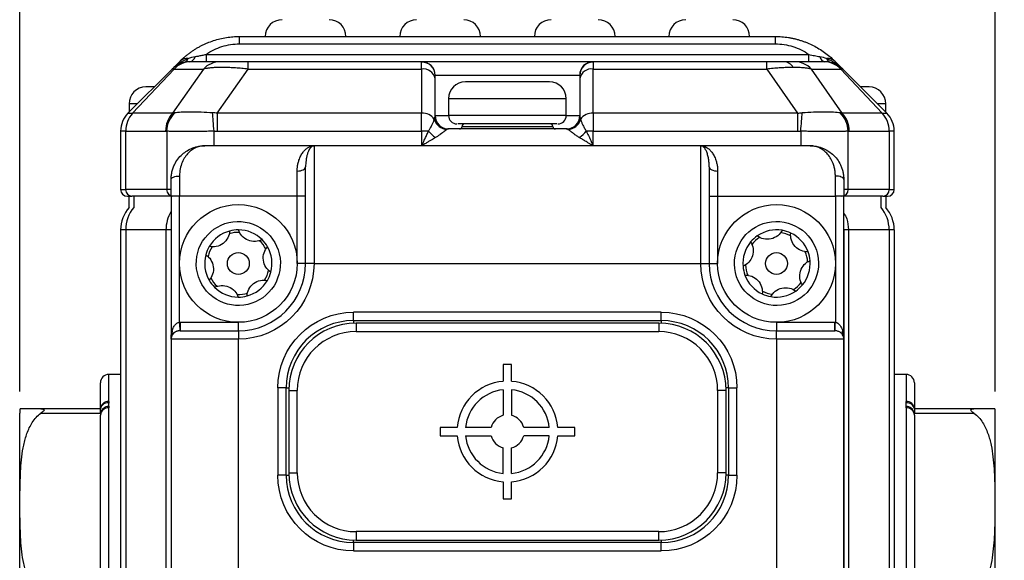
# Model space of a CAD drawing. Header units: millimetres. Extents: x 0 to 559, y 0 to 432.
# Tile 12 of 22: x 300 to 359, y 271 to 303. Entities that reach past the tile are written whole.
import ezdxf

# ---------------------------------------------------------------- set-up
doc = ezdxf.new("R2010")
doc.units = ezdxf.units.MM
doc.layers.add('DIMENSIONS', color=140, linetype='Continuous', lineweight=25)
doc.styles.add('SLDTEXTSTYLE0', font='TXT', dxfattribs={"width": 0.75})
doc.dimstyles.new('SLDDIMSTYLE0', dxfattribs={"dimtxt": 5.5, "dimasz": 3.81, "dimexe": 0, "dimexo": 0.0625, "dimgap": 1.375, "dimtad": 0, "dimtih": 1, "dimtoh": 1, "dimdec": 1, "dimrnd": 1e-09, "dimzin": 4, "dimdsep": 46, "dimtxsty": 'SLDTEXTSTYLE0', "dimsah": 1, "dimcen": 0.09, "dimadec": 0, "dimazin": 1, "dimtfac": 1, "dimtdec": 1, "dimtmove": 0, "dimatfit": 0, "dimfxl": 0, "dimfrac": 2, "dimtolj": 1, "dimtzin": 12, "dimarcsym": 0})
doc.dimstyles.new('SLDDIMSTYLE1', dxfattribs={"dimtxt": 5.5, "dimasz": 3.81, "dimexe": 0, "dimexo": 0.0625, "dimgap": 1.375, "dimtad": 0, "dimtih": 1, "dimtoh": 1, "dimdec": 1, "dimrnd": 1e-09, "dimzin": 4, "dimdsep": 46, "dimtxsty": 'SLDTEXTSTYLE0', "dimsah": 1, "dimcen": 0.09, "dimadec": 0, "dimazin": 1, "dimtfac": 1, "dimtdec": 1, "dimtofl": 0, "dimtmove": 0, "dimatfit": 3, "dimfxl": 0, "dimfrac": 2, "dimtolj": 1, "dimtzin": 12, "dimarcsym": 0})

# ---------------------------------------------------------------- blocks, each defined once
blk = doc.blocks.new('_D_11')
at = {"layer": 'DIMENSIONS'}
for p, q in [((378.216, 281.153), (376.54, 281.153)), ((376.54, 281.153), (376.54, 272.422)), ((392.439, 281.153), (394.115, 281.153)), ((394.115, 281.153), (394.115, 272.422)), ((371.516, 280.343), (362.005, 280.343)), ((362.005, 280.343), (362.005, 266.913)), ((376.54, 272.422), (378.216, 272.422)), ((394.115, 272.422), (392.439, 272.422)), ((340.415, 266.913), (365.18, 266.913)), ((340.415, 261.913), (365.18, 261.913)), ((362.005, 261.913), (362.005, 254.586))]:
    blk.add_line(p, q, dxfattribs=at)
for points in [[(362.005, 266.913), (362.591, 270.723), (361.419, 270.723)], [(362.005, 261.913), (361.419, 258.103), (362.591, 258.103)]]:
    blk.add_solid(points, dxfattribs=at)
at = {"layer": 'DIMENSIONS', "char_height": 5.5, "attachment_point": 1, "style": 'SLDTEXTSTYLE0'}
for s, insert in [('5.0', (380.248, 289.36)), ('0.20', (378.216, 279.512))]:
    blk.add_mtext(s, dxfattribs=dict(at, insert=insert))
blk = doc.blocks.new('_D_12')
at = {"layer": 'DIMENSIONS'}
for p, q in [((300.145, 280.789), (300.145, 334.088)), ((358.145, 280.789), (358.145, 334.088)), ((322.033, 331.723), (320.357, 331.723)), ((320.357, 331.723), (320.357, 322.991)), ((336.256, 331.723), (337.932, 331.723)), ((337.932, 331.723), (337.932, 322.991)), ((300.145, 330.913), (317.565, 330.913)), ((358.145, 330.913), (340.724, 330.913)), ((320.357, 322.991), (322.033, 322.991)), ((337.932, 322.991), (336.256, 322.991))]:
    blk.add_line(p, q, dxfattribs=at)
for points in [[(300.145, 330.913), (303.955, 330.327), (303.955, 331.499)], [(358.145, 330.913), (354.335, 331.499), (354.335, 330.327)]]:
    blk.add_solid(points, dxfattribs=at)
at = {"layer": 'DIMENSIONS', "char_height": 5.5, "attachment_point": 1, "style": 'SLDTEXTSTYLE0'}
for s, insert in [('58.0', (322.033, 339.93)), ('2.28', (322.033, 330.081))]:
    blk.add_mtext(s, dxfattribs=dict(at, insert=insert))

msp = doc.modelspace()

# ---------------------------------------------------------------- linework, layer by layer
for p, q in [((313.216, 301.474), (313.216, 301.913)), ((313.216, 301.913), (345.073, 301.913)), ((345.073, 301.913), (345.073, 301.474)), ((313.216, 301.474), (345.073, 301.474)), ((309.68, 300.448), (309.205, 299.974)), ((310.319, 300.413), (310.266, 300.413)), ((312.065, 300.413), (310.319, 300.413)), ((311.225, 300.852), (311.225, 300.413)), ((311.225, 300.852), (347.064, 300.852)), ((313.726, 299.974), (313.726, 300.413)), ((324.046, 300.413), (313.726, 300.413)), ((324.045, 299.974), (324.045, 300.39)), ((334.243, 300.413), (324.046, 300.413)), ((344.563, 300.413), (334.243, 300.413)), ((334.245, 300.39), (334.245, 299.974)), ((344.563, 299.974), (344.563, 300.413)), ((347.97, 300.413), (346.224, 300.413)), ((347.064, 300.413), (347.064, 300.852)), ((348.023, 300.413), (347.97, 300.413)), ((349.084, 299.974), (348.609, 300.448)), ((309.205, 299.974), (306.584, 297.352)), ((306.859, 297.352), (309.322, 299.974)), ((309.322, 299.974), (309.205, 299.974)), ((311.068, 299.974), (309.233, 297.352)), ((309.322, 299.974), (311.068, 299.974)), ((311.89, 297.352), (313.726, 299.974)), ((313.726, 299.974), (324.045, 299.974)), ((324.045, 299.974), (324.045, 297.352)), ((334.245, 297.352), (334.245, 299.974)), ((334.245, 299.974), (344.563, 299.974)), ((344.563, 299.974), (346.399, 297.352)), ((349.057, 297.352), (347.221, 299.974)), ((347.221, 299.974), (348.967, 299.974)), ((348.967, 299.974), (351.43, 297.352)), ((349.084, 299.974), (348.967, 299.974)), ((351.705, 297.352), (349.084, 299.974)), ((324.845, 299.408), (324.845, 299.602)), ((324.845, 297.213), (324.845, 299.408)), ((324.846, 299.613), (333.443, 299.613)), ((329.145, 299.213), (326.645, 299.213)), ((331.645, 299.213), (329.145, 299.213)), ((333.445, 299.602), (333.445, 299.408)), ((333.445, 299.408), (333.445, 297.213)), ((308.145, 298.913), (307.645, 298.913)), ((350.645, 298.913), (350.143, 298.913)), ((325.645, 298.213), (325.645, 297.213)), ((332.645, 298.213), (325.645, 298.213)), ((332.645, 297.213), (332.645, 298.213)), ((306.645, 297.913), (306.645, 297.413)), ((307.145, 297.913), (306.645, 297.913)), ((351.645, 297.913), (351.145, 297.913)), ((351.645, 297.413), (351.645, 297.913)), ((306.584, 297.352), (306.859, 297.352)), ((309.233, 297.352), (306.859, 297.352)), ((311.89, 297.352), (311.89, 296.292)), ((324.045, 297.352), (311.89, 297.352)), ((324.045, 296.292), (324.045, 297.352)), ((324.845, 297.213), (325.645, 297.213)), ((329.145, 297.213), (325.645, 297.213)), ((332.645, 297.213), (329.145, 297.213)), ((332.645, 297.213), (333.445, 297.213)), ((334.245, 297.352), (334.245, 296.292)), ((346.399, 297.352), (334.245, 297.352)), ((346.399, 297.352), (346.399, 296.292)), ((351.43, 297.352), (349.057, 297.352)), ((351.43, 297.352), (351.705, 297.352)), ((306.145, 296.292), (306.145, 292.813)), ((306.446, 296.292), (306.145, 296.292)), ((306.446, 292.813), (306.446, 296.292)), ((306.446, 296.292), (308.82, 296.292)), ((308.884, 296.284), (308.884, 292.813)), ((311.703, 295.413), (311.703, 296.284)), ((311.89, 296.292), (324.045, 296.292)), ((324.045, 296.292), (324.045, 295.413)), ((324.457, 296.292), (324.045, 296.292)), ((332.674, 296.413), (325.615, 296.413)), ((332.092, 296.713), (326.191, 296.713)), ((326.445, 296.563), (331.845, 296.563)), ((334.245, 296.292), (333.832, 296.292)), ((334.245, 295.413), (334.245, 296.292)), ((334.245, 296.292), (346.399, 296.292)), ((346.586, 296.284), (346.586, 295.413)), ((349.405, 292.813), (349.405, 296.284)), ((349.469, 296.292), (351.843, 296.292)), ((351.843, 296.292), (351.843, 292.813)), ((352.145, 296.292), (351.843, 296.292)), ((352.145, 292.813), (352.145, 296.292)), ((317.645, 295.413), (311.145, 295.413)), ((317.645, 295.413), (317.645, 288.413)), ((340.645, 295.413), (317.645, 295.413)), ((340.645, 288.413), (340.645, 295.413)), ((347.145, 295.413), (340.645, 295.413)), ((316.645, 292.413), (316.645, 293.913)), ((341.645, 293.913), (341.645, 292.413)), ((309.645, 293.613), (309.645, 292.413)), ((348.645, 292.413), (348.645, 293.613)), ((306.145, 292.813), (306.446, 292.813)), ((308.884, 292.813), (306.446, 292.813)), ((309.097, 292.813), (308.884, 292.813)), ((349.405, 292.813), (349.195, 292.813)), ((351.843, 292.813), (349.405, 292.813)), ((351.843, 292.813), (352.145, 292.813)), ((306.653, 291.745), (306.653, 292.413)), ((309.145, 292.413), (306.822, 292.413)), ((306.923, 292.413), (306.923, 291.745)), ((309.145, 292.413), (309.145, 283.913)), ((309.645, 292.413), (309.145, 292.413)), ((309.645, 284.912), (309.645, 292.413)), ((316.645, 292.413), (309.645, 292.413)), ((317.145, 292.413), (316.645, 292.413)), ((316.645, 288.413), (316.645, 292.413)), ((341.145, 292.413), (341.645, 292.413)), ((341.645, 292.413), (341.645, 288.413)), ((341.645, 292.413), (348.645, 292.413)), ((348.645, 292.413), (348.645, 284.912)), ((349.145, 292.413), (348.645, 292.413)), ((351.467, 292.413), (349.145, 292.413)), ((349.145, 283.913), (349.145, 292.413)), ((351.366, 291.745), (351.366, 292.413)), ((351.637, 292.413), (351.637, 291.745)), ((306.446, 290.413), (306.145, 290.413)), ((306.145, 290.413), (306.145, 254.413)), ((308.843, 290.413), (306.446, 290.413)), ((306.446, 290.413), (306.446, 254.413)), ((309.145, 290.413), (308.843, 290.413)), ((308.843, 290.413), (308.843, 254.413)), ((349.145, 290.413), (349.145, 254.413)), ((349.145, 290.413), (349.145, 290.413)), ((349.423, 290.413), (349.423, 254.413)), ((351.843, 290.413), (349.423, 290.413)), ((351.843, 290.413), (351.843, 254.413)), ((352.145, 290.413), (351.843, 290.413)), ((352.145, 290.413), (352.145, 254.413)), ((317.145, 288.413), (316.645, 288.413)), ((317.645, 288.413), (317.145, 288.413)), ((317.645, 288.413), (340.645, 288.413)), ((340.645, 288.413), (341.145, 288.413)), ((341.145, 288.413), (341.645, 288.413)), ((338.295, 285.513), (319.995, 285.513)), ((319.995, 285.013), (319.995, 285.513)), ((338.295, 285.013), (338.295, 285.513)), ((309.645, 284.912), (309.68, 284.913)), ((309.68, 284.913), (309.68, 284.413)), ((309.68, 284.913), (313.145, 284.913)), ((313.145, 284.413), (313.145, 284.913)), ((319.995, 285.013), (338.295, 285.013)), ((319.995, 285.013), (319.995, 284.86)), ((320.145, 284.863), (320.145, 284.363)), ((338.145, 284.863), (320.145, 284.863)), ((338.145, 284.863), (338.145, 284.363)), ((338.295, 285.013), (338.295, 284.86)), ((345.145, 284.913), (345.145, 284.413)), ((345.145, 284.913), (348.609, 284.913)), ((348.609, 284.413), (348.609, 284.913)), ((348.609, 284.913), (348.645, 284.912)), ((313.145, 284.413), (313.145, 283.913)), ((320.145, 284.363), (338.145, 284.363)), ((345.145, 283.913), (345.145, 284.413)), ((349.078, 284.413), (349.133, 283.996)), ((313.145, 283.913), (309.145, 283.913)), ((309.145, 283.913), (309.145, 260.913)), ((313.145, 260.913), (313.145, 283.913)), ((345.145, 283.913), (345.145, 260.913)), ((349.145, 283.913), (345.145, 283.913)), ((349.145, 260.913), (349.145, 283.913)), ((329.395, 282.413), (328.895, 282.413)), ((328.895, 282.413), (328.895, 281.403)), ((329.395, 281.403), (329.395, 282.413)), ((306.145, 281.813), (305.445, 281.813)), ((305.445, 280.203), (305.445, 281.813)), ((352.845, 281.813), (352.145, 281.813)), ((352.845, 281.813), (352.845, 280.203)), ((315.495, 281.013), (315.495, 275.813)), ((315.995, 281.013), (315.495, 281.013)), ((315.995, 275.813), (315.995, 281.013)), ((315.995, 281.013), (316.147, 281.013)), ((316.145, 280.863), (316.145, 275.963)), ((316.145, 280.863), (316.645, 280.863)), ((316.645, 275.963), (316.645, 280.863)), ((328.895, 280.9), (328.895, 279.381)), ((329.395, 280.9), (329.395, 279.381)), ((341.645, 280.863), (341.645, 275.963)), ((342.145, 280.863), (341.645, 280.863)), ((342.295, 281.013), (342.142, 281.013)), ((342.145, 275.963), (342.145, 280.863)), ((342.295, 281.013), (342.295, 275.813)), ((342.295, 281.013), (342.795, 281.013)), ((342.795, 275.813), (342.795, 281.013)), ((304.995, 279.905), (304.944, 279.758)), ((353.345, 279.758), (353.294, 279.905)), ((304.945, 279.763), (301.405, 279.763)), ((301.405, 279.513), (304.945, 279.513)), ((304.945, 279.513), (304.945, 279.397)), ((305.445, 268.793), (305.445, 279.823)), ((352.845, 279.823), (352.845, 268.793)), ((356.884, 279.763), (353.345, 279.763)), ((353.345, 279.397), (353.345, 279.513)), ((353.345, 279.513), (356.884, 279.513)), ((326.155, 278.663), (325.145, 278.663)), ((325.145, 278.663), (325.145, 278.163)), ((325.145, 278.163), (326.155, 278.163)), ((328.176, 278.663), (326.657, 278.663)), ((326.657, 278.163), (328.176, 278.163)), ((331.632, 278.663), (330.113, 278.663)), ((331.632, 278.163), (330.113, 278.163)), ((333.145, 278.663), (332.134, 278.663)), ((332.134, 278.163), (333.145, 278.163)), ((333.145, 278.163), (333.145, 278.663)), ((328.895, 275.925), (328.895, 277.445)), ((329.395, 275.925), (329.395, 277.445)), ((315.995, 275.813), (315.495, 275.813)), ((315.995, 275.813), (316.147, 275.813)), ((316.145, 275.963), (316.645, 275.963)), ((342.145, 275.963), (341.645, 275.963)), ((342.295, 275.813), (342.142, 275.813)), ((342.295, 275.813), (342.795, 275.813)), ((328.895, 275.423), (328.895, 274.413)), ((329.395, 274.413), (329.395, 275.423)), ((328.895, 274.413), (329.395, 274.413)), ((338.145, 272.463), (320.145, 272.463)), ((320.145, 272.463), (320.145, 271.963)), ((338.145, 271.963), (338.145, 272.463)), ((319.995, 271.813), (319.995, 271.966)), ((338.295, 271.813), (319.995, 271.813)), ((319.995, 271.813), (319.995, 271.313)), ((320.145, 271.963), (338.145, 271.963)), ((338.295, 271.966), (338.295, 271.813)), ((338.295, 271.313), (338.295, 271.813)), ((319.995, 271.313), (338.295, 271.313))]:
    msp.add_line(p, q)
at = {"flags": 128}
for points in [[(311.703, 296.284), (311.69, 296.436), (311.678, 296.587), (311.666, 296.735), (311.654, 296.877), (311.643, 297.014), (311.633, 297.143), (311.623, 297.263), (311.614, 297.373)], [(346.586, 296.284), (346.599, 296.436), (346.611, 296.587), (346.623, 296.735), (346.635, 296.877), (346.646, 297.014), (346.656, 297.143), (346.666, 297.263), (346.675, 297.373)], [(316.645, 293.913), (316.742, 293.918), (316.836, 293.932), (316.922, 293.955), (316.998, 293.986), (317.06, 294.024), (317.106, 294.067), (317.135, 294.114), (317.145, 294.163)], [(341.145, 294.163), (341.154, 294.114), (341.183, 294.067), (341.229, 294.024), (341.291, 293.986), (341.367, 293.955), (341.453, 293.932), (341.547, 293.918), (341.645, 293.913)], [(309.145, 293.413), (309.154, 293.452), (309.183, 293.489), (309.229, 293.524), (309.291, 293.554), (309.367, 293.579), (309.453, 293.598), (309.547, 293.609), (309.645, 293.613)], [(349.145, 293.413), (349.135, 293.452), (349.106, 293.489), (349.06, 293.524), (348.998, 293.554), (348.922, 293.579), (348.836, 293.598), (348.742, 293.609), (348.645, 293.613)], [(309.645, 284.912), (309.648, 284.815), (309.651, 284.722), (309.654, 284.635), (309.657, 284.56), (309.659, 284.498), (309.661, 284.451), (309.662, 284.423), (309.662, 284.413)], [(348.627, 284.413), (348.627, 284.423), (348.628, 284.451), (348.63, 284.498), (348.632, 284.56), (348.635, 284.635), (348.638, 284.722), (348.641, 284.815), (348.645, 284.912)]]:
    msp.add_lwpolyline(points, dxfattribs=at)
for centre, radius in [((313.145, 288.413), 3.5), ((345.145, 288.413), 3.5), ((313.145, 288.413), 0.65), ((345.145, 288.413), 0.65)]:
    msp.add_circle(centre, radius)
for centre, radius, start, end in [((315.745, 301.913), 1, 90, 180), ((318.545, 301.913), 1, 0, 90), ((323.745, 301.913), 1, 90, 180), ((326.545, 301.913), 1, 0, 90), ((331.745, 301.913), 1, 90, 180), ((334.545, 301.913), 1, 0, 90), ((339.745, 301.913), 1, 90, 180), ((342.545, 301.913), 1, 0, 90), ((310.266, 298.913), 1.5, 90, 134.99998), ((310.327, 299.044), 1.369, 90.33784, 137.23751), ((310.108, 299.981), 0.634, 84.76373, 132.44043), ((309.809, 300.73), 0.375, 288.428, 341.57245), ((310.168, 300.82), 0.419, 283.52169, 345.76497), ((312.073, 299.044), 1.369, 90.33781, 137.23746), ((324.051, 299.596), 0.794, 0.44005, 90.43376), ((324.046, 299.613), 0.8, 359.99202, 89.99183), ((334.243, 299.613), 0.8, 90.00817, 180.00798), ((334.239, 299.596), 0.794, 89.56624, 179.55995), ((345.536, 299.722), 0.693, 30.45496, 85.70599), ((346.216, 299.044), 1.369, 42.76254, 89.66219), ((348.121, 300.82), 0.419, 194.23503, 256.47831), ((347.962, 299.044), 1.369, 42.76249, 89.66216), ((348.023, 298.913), 1.5, 45, 90), ((348.181, 299.981), 0.634, 47.55957, 95.23627), ((348.48, 300.73), 0.375, 198.42755, 251.572), ((324.145, 299.267), 0.714, 11.42146, 98.04942), ((334.145, 299.267), 0.714, 81.95058, 168.57854), ((326.645, 298.213), 1, 90, 180), ((331.645, 298.213), 1, 0, 90), ((307.645, 297.913), 1, 90, 180), ((350.645, 297.913), 1, 0, 90), ((307.645, 296.292), 1.5, 135, 180), ((307.995, 296.299), 1.549, 137.18413, 180.28044), ((310.369, 296.299), 1.549, 137.184, 180.28075), ((310.466, 296.243), 1.583, 134.39902, 178.50829), ((324.101, 296.52), 0.834, 33.40085, 93.85743), ((325.588, 297.215), 0.826, 196.59642, 267.26268), ((325.618, 297.208), 0.795, 187.43767, 269.77882), ((325.645, 297.213), 0.8, 180, 270), ((326.145, 297.213), 0.5, 180, 270), ((332.145, 297.213), 0.5, 270, 0), ((332.645, 297.213), 0.8, 270, 0), ((332.671, 297.208), 0.795, 270.22118, 352.56233), ((332.701, 297.215), 0.826, 272.73732, 343.40358), ((334.188, 296.52), 0.834, 86.14257, 146.59915), ((347.823, 296.243), 1.583, 1.49171, 45.60098), ((347.92, 296.299), 1.549, 359.71925, 42.816), ((350.294, 296.299), 1.549, 359.71956, 42.81587), ((350.645, 296.292), 1.5, 0, 45), ((326.052, 297.563), 2.04, 218.56251, 234.56611), ((326.295, 296.563), 0.15, 270, 0), ((326.595, 296.563), 0.15, 90, 180), ((331.695, 296.563), 0.15, 360, 90), ((331.995, 296.563), 0.15, 180, 270), ((332.237, 297.563), 2.04, 305.43389, 321.43749), ((306.545, 292.813), 0.4, 180, 270), ((306.834, 292.801), 0.389, 178.27515, 268.16346), ((309.272, 292.801), 0.389, 178.27499, 268.16362), ((349.017, 292.801), 0.389, 271.83638, 1.72501), ((351.455, 292.801), 0.389, 271.83654, 1.72485), ((351.745, 292.813), 0.4, 270, 0), ((308.145, 290.413), 2, 138.24506, 180), ((308.518, 290.422), 2.072, 140.31351, 180.25005), ((349.772, 290.422), 2.071, 359.74991, 39.68739), ((350.145, 290.413), 2, 0, 41.75494), ((310.936, 290.417), 2.093, 148.86364, 180.11563), ((313.145, 288.413), 2, 89.74181, 105.07852), ((313.145, 288.413), 2, 45.07852, 89.74181), ((345.145, 288.413), 2, 80.23232, 124.89561), ((345.145, 288.413), 2, 64.89561, 80.23232), ((313.145, 288.413), 2, 105.07852, 149.74181), ((313.145, 288.413), 1.85, 87.76317, 107.05715), ((313.145, 288.413), 2, 29.74181, 45.07852), ((345.145, 288.413), 2, 124.89561, 140.23232), ((345.145, 288.413), 1.85, 122.91697, 142.21096), ((345.145, 288.413), 1.85, 62.91697, 82.21096), ((345.145, 288.413), 2, 20.23232, 64.89561), ((313.145, 288.413), 2, 149.74181, 165.07852), ((313.145, 288.413), 1.85, 147.76317, 167.05715), ((313.145, 288.413), 1.85, 27.76317, 47.05715), ((313.145, 288.413), 2, 345.07852, 29.74181), ((345.145, 288.413), 2, 140.23232, 184.89561), ((313.145, 288.413), 2, 165.07852, 209.74181), ((345.145, 288.413), 1.85, 2.91697, 22.21096), ((345.145, 288.413), 2, 4.89561, 20.23232), ((313.145, 288.413), 4, 270, 0), ((345.145, 288.413), 4, 180, 270), ((345.145, 288.413), 2, 184.89561, 200.23232), ((345.145, 288.413), 1.85, 182.91697, 202.21096), ((345.145, 288.413), 2, 320.23232, 4.89561), ((313.145, 288.413), 1.85, 207.76317, 227.05715), ((313.145, 288.413), 1.85, 327.76317, 347.05715), ((313.145, 288.413), 2, 329.74181, 345.07852), ((345.145, 288.413), 2, 200.23232, 244.89561), ((313.145, 288.413), 2, 209.74181, 225.07852), ((313.145, 288.413), 2, 225.07852, 269.74181), ((313.145, 288.413), 2, 285.07852, 329.74181), ((345.145, 288.413), 1.85, 302.91697, 322.21096), ((345.145, 288.413), 2, 304.89561, 320.23232), ((313.145, 288.413), 1.85, 267.76317, 287.05715), ((313.145, 288.413), 2, 269.74181, 285.07852), ((345.145, 288.413), 2, 244.89561, 260.23232), ((345.145, 288.413), 1.85, 242.91697, 262.21096), ((345.145, 288.413), 2, 260.23232, 304.89561), ((319.995, 281.013), 4, 90, 180), ((320.145, 280.863), 4, 90, 180), ((338.145, 280.863), 4, 0, 90), ((338.295, 281.013), 4, 0, 90), ((309.645, 283.913), 0.5, 150, 180), ((308.965, 284.288), 0.276, 333.09747, 26.90253), ((349.324, 284.288), 0.276, 153.09747, 206.90253), ((348.645, 283.913), 0.5, 0, 30), ((305.445, 281.313), 0.5, 90, 180), ((352.845, 281.313), 0.5, 0, 90), ((329.145, 278.413), 3, 94.78019, 175.21981), ((329.145, 278.413), 3, 4.78019, 85.21981), ((329.145, 278.413), 2.5, 95.73917, 174.26083), ((329.145, 278.413), 2.5, 5.73917, 84.26083), ((305.416, 279.731), 0.473, 86.57684, 176.10889), ((305.396, 279.667), 0.462, 84.64953, 168.05268), ((305.434, 279.404), 0.501, 89.35569, 167.47857), ((352.873, 279.731), 0.473, 3.89111, 93.42316), ((352.893, 279.667), 0.462, 11.94732, 95.35047), ((352.856, 279.404), 0.501, 12.52143, 90.64431), ((302.145, 279.519), 2, 172.96377, 180), ((305.41, 279.357), 0.467, 85.78315, 175.04628), ((329.145, 278.413), 1, 104.47751, 165.52249), ((329.145, 278.413), 1, 14.47751, 75.52249), ((352.879, 279.357), 0.467, 4.95372, 94.21685), ((356.145, 279.519), 2, 0, 7.02916), ((329.145, 278.413), 3, 184.78019, 265.21981), ((329.145, 278.413), 2.5, 185.73917, 264.26083), ((329.145, 278.413), 1, 194.47751, 255.52249), ((329.145, 278.413), 3, 274.78019, 355.21981), ((329.145, 278.413), 1, 284.47751, 345.52249), ((329.145, 278.413), 2.5, 275.73917, 354.26083), ((319.995, 275.813), 4, 180, 270), ((320.145, 275.963), 4, 180, 270), ((338.145, 275.963), 4, 270, 0), ((338.295, 275.813), 4, 270, 0)]:
    msp.add_arc(centre, radius, start, end)
for points, knots in [([(309.68, 300.448), (309.729, 300.496), (309.825, 300.59), (309.977, 300.724), (310.132, 300.851), (310.292, 300.97), (310.454, 301.083), (310.619, 301.187), (310.787, 301.285), (310.956, 301.375), (311.128, 301.457), (311.364, 301.561), (311.67, 301.674), (312.051, 301.781), (312.437, 301.857), (312.826, 301.904), (313.086, 301.91), (313.216, 301.913)], [0, 0, 0, 0, 0.05538, 0.109845, 0.163413, 0.216102, 0.26793, 0.318916, 0.369081, 0.418447, 0.467036, 0.514871, 0.614537, 0.71262, 0.809378, 0.90508, 1, 1, 1, 1]), ([(345.073, 301.913), (345.138, 301.912), (345.268, 301.911), (345.462, 301.899), (345.656, 301.88), (345.85, 301.854), (346.043, 301.819), (346.236, 301.777), (346.426, 301.728), (346.616, 301.671), (346.803, 301.606), (347.045, 301.511), (347.338, 301.376), (347.675, 301.189), (348.003, 300.971), (348.319, 300.725), (348.511, 300.542), (348.609, 300.448)], [0, 0, 0, 0, 0.047385, 0.094932, 0.142676, 0.190652, 0.238893, 0.287435, 0.336309, 0.385549, 0.435186, 0.485251, 0.581635, 0.681134, 0.783923, 0.890164, 1, 1, 1, 1]), ([(311.225, 300.852), (311.515, 301.053), (311.836, 301.21), (312.51, 301.42), (312.863, 301.474), (313.216, 301.474)], [0, 0, 0, 0, 0.5, 0.5, 1, 1, 1, 1]), ([(345.073, 301.474), (345.426, 301.474), (345.779, 301.42), (346.453, 301.21), (346.774, 301.053), (347.064, 300.852)], [0, 0, 0, 0, 0.5, 0.5, 1, 1, 1, 1]), ([(309.205, 299.974), (309.25, 300.017), (309.333, 300.097), (309.456, 300.199), (309.564, 300.281), (309.714, 300.385), (309.909, 300.502), (310.084, 300.577), (310.165, 300.612)], [0, 0, 0, 0, 0.159973, 0.298286, 0.414939, 0.509935, 0.771305, 1, 1, 1, 1]), ([(310.574, 300.717), (310.606, 300.722), (310.672, 300.734), (310.774, 300.753), (310.88, 300.775), (310.991, 300.799), (311.107, 300.825), (311.185, 300.843), (311.225, 300.852)], [0, 0, 0, 0, 0.146039, 0.300029, 0.462342, 0.633141, 0.812413, 1, 1, 1, 1]), ([(313.726, 300.413), (313.337, 300.413), (312.986, 300.413), (312.416, 300.413), (312.198, 300.413), (312.065, 300.413)], [0, 0, 0, 0, 0.5, 0.5, 1, 1, 1, 1]), ([(347.064, 300.852), (347.124, 300.838), (347.238, 300.812), (347.406, 300.775), (347.565, 300.743), (347.666, 300.725), (347.715, 300.717)], [0, 0, 0, 0, 0.278316, 0.537717, 0.778038, 1, 1, 1, 1]), ([(348.124, 300.612), (348.163, 300.596), (348.245, 300.562), (348.369, 300.502), (348.498, 300.431), (348.653, 300.334), (348.856, 300.188), (349, 300.053), (349.084, 299.974)], [0, 0, 0, 0, 0.110273, 0.228717, 0.355361, 0.490234, 0.701696, 1, 1, 1, 1]), ([(313.726, 299.974), (313.661, 299.981), (313.533, 299.995), (313.344, 300.013), (313.159, 300.03), (312.979, 300.043), (312.803, 300.054), (312.632, 300.063), (312.467, 300.069), (312.308, 300.073), (312.114, 300.074), (311.891, 300.071), (311.649, 300.059), (311.429, 300.039), (311.231, 300.011), (311.123, 299.986), (311.068, 299.974)], [0, 0, 0, 0, 0.0577266, 0.1147734, 0.1711974, 0.2270574, 0.282414, 0.3373296, 0.3918679, 0.446094, 0.5000743, 0.5973686, 0.6956377, 0.7952602, 0.8965992, 1, 1, 1, 1]), ([(346.133, 300.073), (346.083, 300.073), (345.981, 300.073), (345.822, 300.069), (345.657, 300.063), (345.486, 300.054), (345.311, 300.043), (345.13, 300.03), (344.945, 300.013), (344.756, 299.995), (344.628, 299.981), (344.563, 299.974)], [0, 0, 0, 0, 0.107936, 0.216366, 0.325422, 0.435234, 0.545931, 0.657637, 0.770472, 0.884555, 1, 1, 1, 1]), ([(347.221, 299.974), (347.191, 299.981), (347.132, 299.995), (347.032, 300.013), (346.924, 300.03), (346.809, 300.043), (346.687, 300.054), (346.558, 300.063), (346.423, 300.069), (346.282, 300.073), (346.183, 300.073), (346.133, 300.073)], [0, 0, 0, 0, 0.115445, 0.229528, 0.342363, 0.454069, 0.564766, 0.674578, 0.783634, 0.892064, 1, 1, 1, 1]), ([(311.614, 297.373), (311.388, 297.382), (311.162, 297.395), (310.713, 297.414), (310.498, 297.419), (310.197, 297.419), (310.1, 297.418), (309.919, 297.413), (309.834, 297.409), (309.596, 297.395), (309.46, 297.382), (309.359, 297.373)], [0, 0, 0, 0, 0.25, 0.25, 0.5, 0.5, 0.625, 0.625, 0.75, 0.75, 1, 1, 1, 1]), ([(348.93, 297.373), (348.826, 297.382), (348.694, 297.395), (348.375, 297.414), (348.192, 297.419), (347.891, 297.419), (347.786, 297.418), (347.572, 297.413), (347.463, 297.409), (347.128, 297.395), (346.896, 297.382), (346.675, 297.373)], [0, 0, 0, 0, 0.25, 0.25, 0.5, 0.5, 0.625, 0.625, 0.75, 0.75, 1, 1, 1, 1]), ([(309.233, 297.352), (309.253, 297.357), (309.295, 297.367), (309.337, 297.371), (309.359, 297.373)], [0, 0, 0, 0, 0.496961, 1, 1, 1, 1]), ([(324.457, 296.292), (324.471, 296.313), (324.5, 296.356), (324.54, 296.421), (324.584, 296.498), (324.629, 296.585), (324.674, 296.679), (324.713, 296.767), (324.747, 296.849), (324.776, 296.922), (324.79, 296.961), (324.797, 296.979)], [0, 0, 0, 0, 0.076593, 0.155162, 0.235544, 0.355707, 0.479012, 0.606836, 0.732544, 0.869959, 1, 1, 1, 1]), ([(324.797, 296.979), (324.803, 297.004), (324.815, 297.051), (324.825, 297.087), (324.83, 297.105)], [0, 0, 0, 0, 0.5137183, 1, 1, 1, 1]), ([(333.459, 297.105), (333.462, 297.094), (333.469, 297.07), (333.48, 297.028), (333.488, 296.996), (333.492, 296.979)], [0, 0, 0, 0, 0.321272, 0.65436, 1, 1, 1, 1]), ([(333.492, 296.979), (333.497, 296.967), (333.506, 296.942), (333.523, 296.898), (333.546, 296.84), (333.576, 296.767), (333.615, 296.679), (333.66, 296.585), (333.711, 296.487), (333.767, 296.389), (333.811, 296.324), (333.832, 296.292)], [0, 0, 0, 0, 0.085903, 0.175029, 0.26753, 0.393193, 0.521057, 0.644317, 0.76452, 0.884374, 1, 1, 1, 1]), ([(346.399, 297.352), (346.444, 297.357), (346.536, 297.367), (346.629, 297.371), (346.675, 297.373)], [0, 0, 0, 0, 0.496961, 1, 1, 1, 1]), ([(311.703, 296.284), (311.649, 296.282), (311.535, 296.278), (311.355, 296.273), (311.157, 296.268), (310.942, 296.265), (310.714, 296.262), (310.474, 296.26), (310.225, 296.259), (309.932, 296.259), (309.628, 296.26), (309.348, 296.262), (309.139, 296.267), (308.988, 296.274), (308.916, 296.281), (308.884, 296.284)], [0, 0, 0, 0, 0.044083, 0.093429, 0.148038, 0.207913, 0.273055, 0.343463, 0.419138, 0.50008, 0.62699, 0.74044, 0.840425, 0.926944, 1, 1, 1, 1]), ([(324.045, 295.413), (324.073, 295.474), (324.125, 295.584), (324.195, 295.732), (324.272, 295.897), (324.358, 296.08), (324.426, 296.224), (324.457, 296.292)], [0, 0, 0, 0, 0.206755, 0.37343, 0.500023, 0.766708, 1, 1, 1, 1]), ([(325.549, 296.39), (325.538, 296.384), (325.517, 296.371), (325.479, 296.343), (325.436, 296.31), (325.388, 296.273), (325.334, 296.231), (325.258, 296.171), (325.154, 296.092), (325.019, 295.994), (324.919, 295.932), (324.869, 295.901)], [0, 0, 0, 0, 0.08077, 0.162208, 0.244613, 0.328272, 0.413462, 0.500443, 0.66622, 0.832241, 1, 1, 1, 1]), ([(325.615, 296.413), (325.607, 296.412), (325.587, 296.41), (325.562, 296.398), (325.549, 296.39)], [0, 0, 0, 0, 0.441553, 1, 1, 1, 1]), ([(332.74, 296.39), (332.727, 296.398), (332.702, 296.41), (332.683, 296.412), (332.674, 296.413)], [0, 0, 0, 0, 0.558447, 1, 1, 1, 1]), ([(333.42, 295.901), (333.389, 295.92), (333.329, 295.957), (333.243, 296.014), (333.162, 296.072), (333.085, 296.129), (332.996, 296.198), (332.9, 296.274), (332.807, 296.347), (332.762, 296.376), (332.74, 296.39)], [0, 0, 0, 0, 0.100952, 0.201098, 0.300758, 0.400256, 0.499915, 0.671924, 0.837867, 1, 1, 1, 1]), ([(333.832, 296.292), (333.852, 296.248), (333.895, 296.157), (333.963, 296.012), (334.039, 295.849), (334.134, 295.647), (334.204, 295.5), (334.245, 295.413)], [0, 0, 0, 0, 0.149811, 0.316358, 0.499677, 0.70683, 1, 1, 1, 1]), ([(349.405, 296.284), (349.386, 296.282), (349.345, 296.278), (349.269, 296.273), (349.174, 296.268), (349.056, 296.265), (348.913, 296.262), (348.741, 296.26), (348.539, 296.259), (348.265, 296.259), (347.926, 296.26), (347.54, 296.262), (347.185, 296.267), (346.87, 296.274), (346.675, 296.281), (346.586, 296.284)], [0, 0, 0, 0, 0.044083, 0.093429, 0.148038, 0.207913, 0.273055, 0.343463, 0.419138, 0.50008, 0.62699, 0.74044, 0.840425, 0.926944, 1, 1, 1, 1]), ([(324.869, 295.901), (324.829, 295.877), (324.744, 295.827), (324.608, 295.746), (324.455, 295.655), (324.266, 295.543), (324.126, 295.461), (324.045, 295.413)], [0, 0, 0, 0, 0.14981, 0.316324, 0.499591, 0.70678, 1, 1, 1, 1]), ([(334.245, 295.413), (334.186, 295.447), (334.082, 295.509), (333.943, 295.591), (333.789, 295.682), (333.617, 295.784), (333.482, 295.864), (333.42, 295.901)], [0, 0, 0, 0, 0.208505, 0.375181, 0.500029, 0.766161, 1, 1, 1, 1]), ([(309.145, 293.413), (309.145, 293.455), (309.147, 293.541), (309.16, 293.667), (309.18, 293.793), (309.208, 293.917), (309.244, 294.04), (309.288, 294.159), (309.376, 294.36), (309.541, 294.63), (309.802, 294.912), (310.109, 295.137), (310.385, 295.271), (310.64, 295.352), (310.873, 295.402), (311.048, 295.409), (311.145, 295.413)], [0, 0, 0, 0, 0.034284, 0.069011, 0.104221, 0.13995, 0.176232, 0.213101, 0.250588, 0.369552, 0.500113, 0.61644, 0.749058, 0.813792, 0.89744, 1, 1, 1, 1]), ([(311.145, 295.413), (310.974, 295.413), (310.806, 295.379), (310.478, 295.239), (310.32, 295.134), (310.035, 294.844), (309.904, 294.657), (309.71, 294.198), (309.645, 293.918), (309.645, 293.613)], [0, 0, 0, 0, 0.25, 0.25, 0.5, 0.5, 0.75, 0.75, 1, 1, 1, 1]), ([(316.645, 293.913), (316.645, 293.949), (316.646, 294.022), (316.656, 294.131), (316.67, 294.239), (316.691, 294.348), (316.718, 294.456), (316.767, 294.617), (316.855, 294.823), (316.985, 295.033), (317.138, 295.203), (317.29, 295.316), (317.463, 295.396), (317.577, 295.407), (317.645, 295.413)], [0, 0, 0, 0, 0.037846, 0.077135, 0.117938, 0.160322, 0.204343, 0.250051, 0.36827, 0.500059, 0.616422, 0.749405, 0.853462, 1, 1, 1, 1]), ([(317.645, 295.413), (317.63, 295.412), (317.603, 295.41), (317.563, 295.397), (317.525, 295.376), (317.49, 295.35), (317.458, 295.319), (317.428, 295.285), (317.401, 295.248), (317.376, 295.21), (317.354, 295.172), (317.335, 295.133), (317.299, 295.057), (317.252, 294.933), (317.203, 294.745), (317.169, 294.55), (317.148, 294.358), (317.146, 294.225), (317.145, 294.163)], [0, 0, 0, 0, 0.060604, 0.118201, 0.172772, 0.224303, 0.27279, 0.318231, 0.360629, 0.399993, 0.436331, 0.469655, 0.499979, 0.621591, 0.732224, 0.832021, 0.921193, 1, 1, 1, 1]), ([(341.145, 294.163), (341.144, 294.201), (341.143, 294.281), (341.135, 294.399), (341.123, 294.52), (341.105, 294.641), (341.081, 294.762), (341.051, 294.88), (341.014, 294.993), (340.974, 295.094), (340.929, 295.186), (340.876, 295.27), (340.81, 295.344), (340.731, 295.401), (340.675, 295.409), (340.645, 295.413)], [0, 0, 0, 0, 0.048061, 0.100132, 0.156281, 0.216571, 0.281059, 0.349793, 0.422809, 0.50013, 0.570791, 0.656045, 0.755996, 0.870677, 1, 1, 1, 1]), ([(340.645, 295.413), (340.669, 295.412), (340.716, 295.411), (340.783, 295.398), (340.843, 295.382), (340.896, 295.362), (340.943, 295.34), (341.031, 295.293), (341.151, 295.203), (341.304, 295.033), (341.434, 294.823), (341.535, 294.586), (341.599, 294.354), (341.637, 294.137), (341.642, 293.986), (341.645, 293.913)], [0, 0, 0, 0, 0.0536041, 0.1024829, 0.1466365, 0.186065, 0.2207684, 0.2507472, 0.3837084, 0.5000789, 0.6318461, 0.7500728, 0.8397547, 0.9229012, 1, 1, 1, 1]), ([(348.645, 293.613), (348.644, 293.652), (348.643, 293.73), (348.633, 293.846), (348.617, 293.962), (348.595, 294.076), (348.567, 294.189), (348.532, 294.3), (348.464, 294.482), (348.337, 294.725), (348.14, 294.973), (347.91, 295.172), (347.706, 295.289), (347.516, 295.36), (347.344, 295.403), (347.215, 295.41), (347.145, 295.413)], [0, 0, 0, 0, 0.03335, 0.067402, 0.10223, 0.137902, 0.174482, 0.212031, 0.250602, 0.368971, 0.500301, 0.616563, 0.749556, 0.814128, 0.89761, 1, 1, 1, 1]), ([(347.145, 295.413), (347.188, 295.412), (347.272, 295.411), (347.392, 295.399), (347.502, 295.382), (347.602, 295.361), (347.691, 295.338), (347.77, 295.313), (347.938, 295.254), (348.18, 295.137), (348.487, 294.912), (348.748, 294.63), (348.929, 294.334), (349.037, 294.073), (349.098, 293.858), (349.137, 293.638), (349.142, 293.487), (349.145, 293.413)], [0, 0, 0, 0, 0.046289, 0.089102, 0.128439, 0.164301, 0.196687, 0.225598, 0.251035, 0.383641, 0.49998, 0.630528, 0.749505, 0.814674, 0.878024, 0.939734, 1, 1, 1, 1]), ([(310.665, 288.091), (310.58, 288.748), (310.759, 289.413), (311.568, 290.463), (312.165, 290.807), (313.48, 290.978), (314.144, 290.798), (315.195, 289.99), (315.538, 289.393), (315.624, 288.735)], [0, 0, 0, 0, 0.25, 0.25, 0.5, 0.5, 0.75, 0.75, 1, 1, 1, 1]), ([(344.601, 290.853), (345.947, 291.153), (347.285, 290.304), (347.885, 287.61), (347.035, 286.273), (345.688, 285.973)], [0, 0, 0, 0, 0.5, 0.5, 1, 1, 1, 1]), ([(349.145, 291.404), (349.209, 291.297), (349.387, 290.998), (349.409, 290.642), (349.423, 290.413)], [0, 0, 0, 0, 0.359329, 1, 1, 1, 1]), ([(314.557, 289.829), (314.434, 289.767), (314.299, 289.73), (314.013, 289.715), (313.861, 289.74), (313.584, 289.855), (313.458, 289.945), (313.266, 290.159), (313.196, 290.282), (313.154, 290.413)], [0, 0, 0, 0, 0.25, 0.25, 0.5, 0.5, 0.75, 0.75, 1, 1, 1, 1]), ([(345.688, 285.973), (344.342, 285.673), (343.005, 286.522), (342.404, 289.216), (343.254, 290.553), (344.601, 290.853)], [0, 0, 0, 0, 0.5, 0.5, 1, 1, 1, 1]), ([(345.484, 290.384), (345.419, 290.263), (345.33, 290.154), (345.104, 289.977), (344.967, 289.91), (344.669, 289.844), (344.517, 289.846), (344.237, 289.91), (344.11, 289.971), (344, 290.053)], [0, 0, 0, 0, 0.25, 0.25, 0.5, 0.5, 0.75, 0.75, 1, 1, 1, 1]), ([(312.624, 290.344), (312.617, 290.207), (312.581, 290.071), (312.451, 289.816), (312.354, 289.697), (312.115, 289.514), (311.974, 289.45), (311.693, 289.391), (311.551, 289.392), (311.417, 289.421)], [0, 0, 0, 0, 0.25, 0.25, 0.5, 0.5, 0.75, 0.75, 1, 1, 1, 1]), ([(347.021, 289.105), (346.884, 289.1), (346.745, 289.123), (346.479, 289.23), (346.353, 289.316), (346.149, 289.537), (346.073, 289.672), (345.988, 289.946), (345.977, 290.088), (345.993, 290.224)], [0, 0, 0, 0, 0.25, 0.25, 0.5, 0.5, 0.75, 0.75, 1, 1, 1, 1]), ([(315.077, 287.898), (314.962, 287.973), (314.862, 288.072), (314.706, 288.312), (314.652, 288.455), (314.612, 288.758), (314.628, 288.909), (314.717, 289.182), (314.789, 289.303), (314.881, 289.405)], [0, 0, 0, 0, 0.25, 0.25, 0.5, 0.5, 0.75, 0.75, 1, 1, 1, 1]), ([(343.607, 289.692), (343.68, 289.576), (343.729, 289.444), (343.77, 289.161), (343.759, 289.008), (343.669, 288.721), (343.59, 288.587), (343.395, 288.377), (343.278, 288.296), (343.152, 288.242)], [0, 0, 0, 0, 0.25, 0.25, 0.5, 0.5, 0.75, 0.75, 1, 1, 1, 1]), ([(315.624, 288.735), (315.709, 288.078), (315.53, 287.413), (314.721, 286.363), (314.124, 286.019), (312.809, 285.848), (312.145, 286.028), (311.094, 286.836), (310.751, 287.433), (310.665, 288.091)], [0, 0, 0, 0, 0.25, 0.25, 0.5, 0.5, 0.75, 0.75, 1, 1, 1, 1]), ([(311.212, 288.928), (311.327, 288.853), (311.427, 288.754), (311.583, 288.514), (311.637, 288.371), (311.677, 288.068), (311.661, 287.917), (311.572, 287.644), (311.5, 287.523), (311.408, 287.421)], [0, 0, 0, 0, 0.25, 0.25, 0.5, 0.5, 0.75, 0.75, 1, 1, 1, 1]), ([(346.682, 287.134), (346.609, 287.25), (346.56, 287.382), (346.519, 287.665), (346.53, 287.818), (346.62, 288.105), (346.699, 288.239), (346.894, 288.449), (347.011, 288.53), (347.137, 288.584)], [0, 0, 0, 0, 0.25, 0.25, 0.5, 0.5, 0.75, 0.75, 1, 1, 1, 1]), ([(343.268, 287.721), (343.405, 287.726), (343.544, 287.703), (343.81, 287.596), (343.937, 287.51), (344.14, 287.289), (344.216, 287.154), (344.301, 286.879), (344.312, 286.738), (344.296, 286.602)], [0, 0, 0, 0, 0.25, 0.25, 0.5, 0.5, 0.75, 0.75, 1, 1, 1, 1]), ([(311.732, 286.997), (311.855, 287.059), (311.99, 287.096), (312.276, 287.111), (312.428, 287.086), (312.706, 286.971), (312.831, 286.88), (313.024, 286.667), (313.093, 286.544), (313.136, 286.413)], [0, 0, 0, 0, 0.25, 0.25, 0.5, 0.5, 0.75, 0.75, 1, 1, 1, 1]), ([(313.665, 286.482), (313.672, 286.619), (313.708, 286.755), (313.838, 287.01), (313.935, 287.129), (314.174, 287.312), (314.315, 287.376), (314.596, 287.435), (314.738, 287.434), (314.872, 287.405)], [0, 0, 0, 0, 0.25, 0.25, 0.5, 0.5, 0.75, 0.75, 1, 1, 1, 1]), ([(344.805, 286.442), (344.87, 286.563), (344.959, 286.672), (345.185, 286.849), (345.322, 286.916), (345.62, 286.982), (345.772, 286.98), (346.052, 286.915), (346.179, 286.855), (346.289, 286.773)], [0, 0, 0, 0, 0.25, 0.25, 0.5, 0.5, 0.75, 0.75, 1, 1, 1, 1]), ([(309.212, 284.413), (309.224, 284.452), (309.247, 284.526), (309.295, 284.628), (309.352, 284.719), (309.417, 284.798), (309.49, 284.858), (309.566, 284.9), (309.619, 284.908), (309.645, 284.912)], [0, 0, 0, 0, 0.181342, 0.347564, 0.499395, 0.65216, 0.783811, 0.897939, 1, 1, 1, 1]), ([(348.645, 284.912), (348.659, 284.911), (348.688, 284.907), (348.731, 284.893), (348.774, 284.872), (348.817, 284.844), (348.858, 284.808), (348.898, 284.766), (348.956, 284.692), (349.024, 284.576), (349.059, 284.47), (349.078, 284.413)], [0, 0, 0, 0, 0.057443, 0.117878, 0.182584, 0.252609, 0.328778, 0.411735, 0.501979, 0.734422, 1, 1, 1, 1]), ([(309.145, 283.913), (309.145, 283.957), (309.147, 284.039), (309.159, 284.155), (309.174, 284.255), (309.192, 284.339), (309.205, 284.39), (309.212, 284.413)], [0, 0, 0, 0, 0.2602072, 0.4902941, 0.6902729, 0.8601635, 1, 1, 1, 1]), ([(309.662, 284.413), (309.646, 284.412), (309.614, 284.41), (309.565, 284.401), (309.515, 284.389), (309.464, 284.371), (309.413, 284.348), (309.351, 284.312), (309.274, 284.253), (309.235, 284.196), (309.212, 284.163)], [0, 0, 0, 0, 0.063429, 0.133369, 0.211109, 0.297705, 0.394018, 0.500755, 0.706743, 1, 1, 1, 1]), ([(309.68, 284.413), (309.801, 284.413), (310.217, 284.413), (311.489, 284.413), (312.303, 284.413), (313.145, 284.413)], [0, 0, 0, 0, 0.5, 0.5, 1, 1, 1, 1]), ([(341.645, 280.863), (341.645, 281.791), (341.276, 282.681), (339.963, 283.994), (339.073, 284.363), (338.145, 284.363)], [0, 0, 0, 0, 0.5, 0.5, 1, 1, 1, 1]), ([(345.145, 284.413), (345.986, 284.413), (346.8, 284.413), (348.072, 284.413), (348.488, 284.413), (348.609, 284.413)], [0, 0, 0, 0, 0.5, 0.5, 1, 1, 1, 1]), ([(349.078, 284.163), (349.066, 284.181), (349.044, 284.215), (349.003, 284.258), (348.963, 284.292), (348.915, 284.327), (348.854, 284.36), (348.778, 284.388), (348.703, 284.407), (348.651, 284.411), (348.627, 284.413)], [0, 0, 0, 0, 0.157609, 0.293057, 0.406697, 0.498951, 0.655282, 0.78888, 0.90253, 1, 1, 1, 1]), ([(305.439, 280.127), (305.434, 280.091), (305.428, 280.055), (305.428, 279.981), (305.434, 279.943), (305.439, 279.905)], [0, 0, 0, 0, 0.5, 0.5, 1, 1, 1, 1]), ([(305.445, 280.203), (305.444, 280.19), (305.444, 280.165), (305.441, 280.14), (305.439, 280.127)], [0, 0, 0, 0, 0.5037, 1, 1, 1, 1]), ([(305.439, 279.905), (305.441, 279.892), (305.444, 279.865), (305.444, 279.837), (305.445, 279.823)], [0, 0, 0, 0, 0.4963, 1, 1, 1, 1]), ([(352.85, 280.127), (352.848, 280.14), (352.845, 280.165), (352.845, 280.19), (352.845, 280.203)], [0, 0, 0, 0, 0.4963, 1, 1, 1, 1]), ([(352.845, 279.823), (352.845, 279.837), (352.845, 279.865), (352.848, 279.892), (352.85, 279.905)], [0, 0, 0, 0, 0.5037, 1, 1, 1, 1]), ([(352.85, 279.905), (352.855, 279.943), (352.861, 279.981), (352.861, 280.055), (352.855, 280.091), (352.85, 280.127)], [0, 0, 0, 0, 0.5, 0.5, 1, 1, 1, 1]), ([(300.145, 268.413), (300.145, 271.358), (300.145, 274.183), (300.145, 278.349), (300.145, 279.519), (300.145, 279.519)], [0, 0, 0, 0, 0.5, 0.5, 1, 1, 1, 1]), ([(301.405, 268.663), (301.189, 268.817), (301.028, 269.009), (300.76, 269.428), (300.659, 269.648), (300.496, 270.101), (300.434, 270.334), (300.336, 270.8), (300.3, 271.034), (300.216, 271.737), (300.191, 272.207), (300.163, 273.148), (300.159, 273.619), (300.159, 274.561), (300.163, 275.033), (300.192, 275.975), (300.216, 276.445), (300.3, 277.147), (300.337, 277.38), (300.435, 277.846), (300.497, 278.078), (300.66, 278.529), (300.762, 278.752), (300.961, 279.062), (301.035, 279.162), (301.203, 279.349), (301.298, 279.437), (301.405, 279.513)], [0, 0, 0, 0, 0.0625, 0.0625, 0.125, 0.125, 0.1875, 0.1875, 0.25, 0.25, 0.375, 0.375, 0.5, 0.5, 0.625, 0.625, 0.75, 0.75, 0.8125, 0.8125, 0.875, 0.875, 0.9375, 0.9375, 0.96875, 0.96875, 1, 1, 1, 1]), ([(301.405, 279.763), (301.226, 279.763), (300.75, 279.763), (300.432, 279.763), (300.246, 279.763), (300.165, 279.763), (300.166, 279.763), (300.167, 279.763)], [0, 0, 0, 0, 0.121355, 0.323131, 0.511023, 0.700943, 1, 1, 1, 1]), ([(301.405, 279.763), (301.447, 279.763), (301.489, 279.76), (301.562, 279.74), (301.594, 279.724), (301.594, 279.682), (301.585, 279.666), (301.56, 279.635), (301.543, 279.619), (301.489, 279.573), (301.447, 279.543), (301.405, 279.513)], [0, 0, 0, 0, 0.25, 0.25, 0.5, 0.5, 0.625, 0.625, 0.75, 0.75, 1, 1, 1, 1]), ([(304.945, 279.513), (304.945, 279.589), (304.945, 279.652), (304.945, 279.739), (304.945, 279.763), (304.945, 279.763)], [0, 0, 0, 0, 0.5, 0.5, 1, 1, 1, 1]), ([(353.345, 279.763), (353.345, 279.763), (353.345, 279.74), (353.345, 279.652), (353.345, 279.589), (353.345, 279.513)], [0, 0, 0, 0, 0.5, 0.5, 1, 1, 1, 1]), ([(356.884, 279.513), (356.842, 279.544), (356.8, 279.573), (356.727, 279.635), (356.695, 279.668), (356.695, 279.71), (356.704, 279.722), (356.729, 279.739), (356.746, 279.745), (356.8, 279.76), (356.842, 279.763), (356.884, 279.763)], [0, 0, 0, 0, 0.25, 0.25, 0.5, 0.5, 0.625, 0.625, 0.75, 0.75, 1, 1, 1, 1]), ([(358.122, 279.763), (358.125, 279.763), (358.135, 279.763), (358.1, 279.763), (357.951, 279.763), (357.58, 279.763), (357.207, 279.763), (356.947, 279.763), (356.884, 279.763)], [0, 0, 0, 0, 0.08459, 0.375331, 0.667973, 0.839096, 0.961252, 1, 1, 1, 1]), ([(356.884, 279.513), (357.1, 279.359), (357.261, 279.167), (357.529, 278.748), (357.63, 278.528), (357.793, 278.075), (357.855, 277.842), (357.953, 277.376), (357.989, 277.142), (358.073, 276.439), (358.098, 275.969), (358.126, 275.028), (358.13, 274.557), (358.13, 273.615), (358.126, 273.143), (358.097, 272.201), (358.073, 271.731), (357.989, 271.029), (357.953, 270.796), (357.854, 270.33), (357.792, 270.098), (357.629, 269.646), (357.527, 269.424), (357.328, 269.114), (357.254, 269.014), (357.086, 268.827), (356.991, 268.739), (356.884, 268.663)], [0, 0, 0, 0, 0.0625, 0.0625, 0.125, 0.125, 0.1875, 0.1875, 0.25, 0.25, 0.375, 0.375, 0.5, 0.5, 0.625, 0.625, 0.75, 0.75, 0.8125, 0.8125, 0.875, 0.875, 0.9375, 0.9375, 0.96875, 0.96875, 1, 1, 1, 1]), ([(358.145, 258.795), (358.145, 259.035), (358.145, 259.521), (358.145, 260.439), (358.145, 261.417), (358.145, 262.417), (358.145, 263.73), (358.145, 265.161), (358.145, 266.655), (358.145, 267.789), (358.145, 268.92), (358.145, 270.38), (358.145, 272.107), (358.145, 273.791), (358.145, 275.123), (358.145, 276.185), (358.145, 277.07), (358.145, 277.784), (358.145, 278.533), (358.145, 279.082), (358.145, 279.396), (358.145, 279.513), (358.145, 279.507), (358.145, 279.505)], [0, 0, 0, 0, 0.046589, 0.094622, 0.144017, 0.182617, 0.221235, 0.29999, 0.339412, 0.378851, 0.417451, 0.456069, 0.53011, 0.599967, 0.646551, 0.694589, 0.743983, 0.782583, 0.821201, 0.899957, 0.939378, 0.978818, 1, 1, 1, 1]), ([(316.645, 275.963), (316.645, 275.035), (317.013, 274.144), (318.326, 272.832), (319.216, 272.463), (320.145, 272.463)], [0, 0, 0, 0, 0.5, 0.5, 1, 1, 1, 1]), ([(338.145, 272.463), (339.073, 272.463), (339.963, 272.832), (341.276, 274.144), (341.645, 275.035), (341.645, 275.963)], [0, 0, 0, 0, 0.5, 0.5, 1, 1, 1, 1])]:
    msp.add_open_spline(points, degree=3, knots=knots)
for points in [[(310.165, 300.612), (310.302, 300.661), (310.44, 300.696), (310.574, 300.717)], [(324.045, 300.39), (324.045, 300.405), (324.045, 300.413), (324.046, 300.413)], [(334.243, 300.413), (334.244, 300.413), (334.244, 300.405), (334.245, 300.39)], [(345.588, 300.413), (345.303, 300.413), (344.952, 300.413), (344.563, 300.413)], [(346.224, 300.413), (346.091, 300.413), (345.874, 300.413), (345.588, 300.413)], [(347.715, 300.717), (347.849, 300.696), (347.987, 300.661), (348.124, 300.612)], [(324.845, 299.602), (324.845, 299.609), (324.845, 299.613), (324.846, 299.613)], [(333.443, 299.613), (333.444, 299.613), (333.445, 299.609), (333.445, 299.602)], [(311.89, 297.352), (311.799, 297.363), (311.707, 297.37), (311.614, 297.373)], [(324.83, 297.105), (324.84, 297.142), (324.845, 297.177), (324.845, 297.213)], [(333.445, 297.213), (333.445, 297.177), (333.449, 297.142), (333.459, 297.105)], [(349.057, 297.352), (349.016, 297.363), (348.973, 297.37), (348.93, 297.373)], [(308.82, 296.292), (308.841, 296.292), (308.862, 296.289), (308.884, 296.284)], [(311.703, 296.284), (311.766, 296.289), (311.829, 296.292), (311.89, 296.292)], [(346.399, 296.292), (346.46, 296.292), (346.523, 296.289), (346.586, 296.284)], [(349.405, 296.284), (349.427, 296.289), (349.448, 296.292), (349.469, 296.292)], [(317.145, 288.413), (317.145, 290.824), (317.145, 293.038), (317.145, 294.163)], [(341.145, 294.163), (341.145, 293.038), (341.145, 290.824), (341.145, 288.413)], [(309.145, 292.413), (309.145, 292.757), (309.145, 293.098), (309.145, 293.413)], [(349.145, 293.413), (349.145, 293.098), (349.145, 292.757), (349.145, 292.413)], [(306.545, 292.413), (306.545, 292.413), (306.638, 292.413), (306.822, 292.413)], [(351.467, 292.413), (351.651, 292.413), (351.745, 292.413), (351.745, 292.413)], [(349.423, 290.413), (349.243, 290.413), (349.149, 290.413), (349.145, 290.413)], [(317.645, 288.413), (317.645, 285.929), (315.628, 283.913), (313.145, 283.913)], [(345.145, 283.913), (342.661, 283.913), (340.645, 285.929), (340.645, 288.413)], [(315.495, 281.013), (315.495, 283.497), (317.511, 285.513), (319.995, 285.513)], [(338.295, 285.513), (340.778, 285.513), (342.795, 283.497), (342.795, 281.013)], [(309.68, 284.413), (309.674, 284.413), (309.668, 284.413), (309.662, 284.413)], [(320.145, 284.363), (318.213, 284.363), (316.645, 282.795), (316.645, 280.863)], [(348.627, 284.413), (348.621, 284.413), (348.615, 284.413), (348.609, 284.413)], [(304.945, 279.763), (304.945, 280.78), (304.945, 281.313), (304.945, 281.313)], [(353.345, 281.313), (353.345, 281.313), (353.345, 280.78), (353.345, 279.763)], [(304.945, 268.778), (304.945, 273.125), (304.945, 277.118), (304.945, 279.397)], [(353.345, 279.397), (353.345, 277.118), (353.345, 273.125), (353.345, 268.778)], [(319.995, 271.313), (317.511, 271.313), (315.495, 273.329), (315.495, 275.813)], [(342.795, 275.813), (342.795, 273.329), (340.778, 271.313), (338.295, 271.313)]]:
    msp.add_open_spline(points, degree=3)

# ---------------------------------------------------------------- dimensions: what is measured, and where the dimension line sits
at = {"layer": 'DIMENSIONS'}
dim = msp.add_linear_dim(base=(358.145, 330.913), p1=(300.145, 279.519), p2=(358.145, 279.519), dimstyle='SLDDIMSTYLE1', dxfattribs=at)
dim.commit()
dim.dimension.update_dxf_attribs({"geometry": '_D_12', "text_midpoint": (329.145, 330.913), "dimtype": 160})
dim = msp.add_linear_dim(base=(362.005, 266.913), p1=(339.145, 261.913), p2=(339.145, 266.913), angle=90, dimstyle='SLDDIMSTYLE0', dxfattribs=at)
dim.commit()
dim.dimension.update_dxf_attribs({"geometry": '_D_11', "text_midpoint": (362.005, 280.343), "dimtype": 160})

doc.saveas('drawing.dxf')
